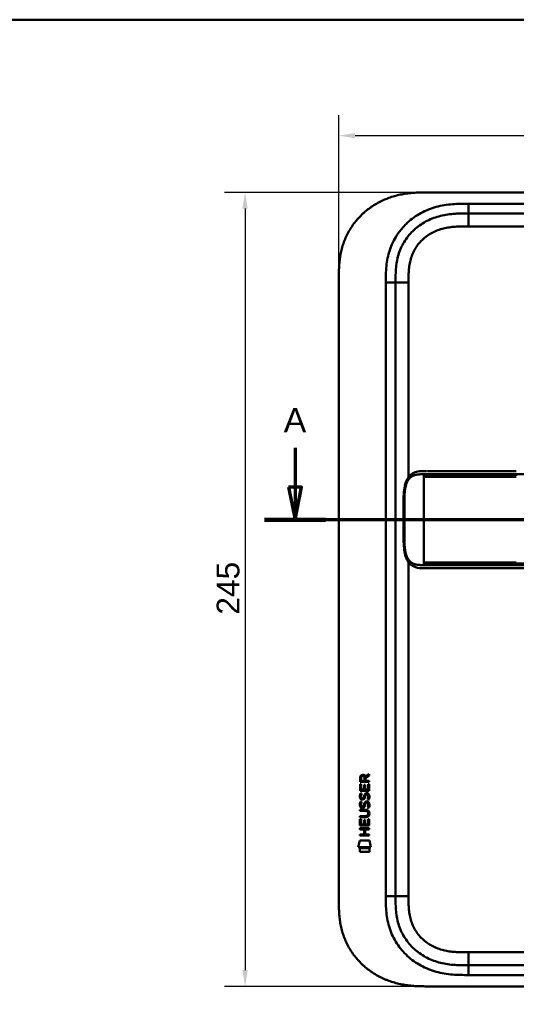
# Model space of a CAD drawing. Header units: millimetres. Extents: x 20 to 833, y 20 to 574.
# Tile 8 of 10: x 436 to 590, y 270 to 574. Entities that reach past the tile are written whole.
import ezdxf

# ---------------------------------------------------------------- set-up
doc = ezdxf.new("R2010")
doc.units = ezdxf.units.MM
doc.header["$LTSCALE"] = 2
for name, color, linetype, lineweight in [('Bemaßungen(DIN)', 7, 'Continuous', 25), ('Schnittansichtslinien(DIN)', 7, 'Continuous', 70), ('Sichtbare Kanten(DIN)', 7, 'Continuous', 50), ('Sichtbare tangentiale Kanten(DIN)', 7, 'Continuous', 50), ('Skizziergeometrie(DIN)', 7, 'Continuous', 50)]:
    doc.layers.add(name, color=color, linetype=linetype, lineweight=lineweight)
doc.styles.add('Aktuell-DINGroßer Text', font='arial.ttf')
doc.styles.add('STANDARD-DIN~0', font='arial.ttf')
doc.dimstyles.new('CAD-LAN', dxfattribs={"dimscale": 2, "dimtxt": 3.5, "dimasz": 2.5, "dimexe": 3.175, "dimexo": 0, "dimgap": 0.8, "dimtad": 1, "dimrnd": 1e-08, "dimtxsty": 'STANDARD-DIN~0', "dimcen": 0.09, "dimdle": 10, "dimclrd": 250, "dimclre": 250, "dimclrt": 250, "dimadec": 0, "dimazin": 2, "dimtfac": 1, "dimtmove": 0, "dimatfit": 3, "dimfxl": 1, "dimtolj": 1, "dimtzin": 0, "dimlwd": 25, "dimlwe": 25, "dimarcsym": 0})

# ---------------------------------------------------------------- blocks, each defined once
blk = doc.blocks.new('Ränder Standardrahmen')
at = {"layer": 'Skizziergeometrie(DIN)', "flags": 128}
blk.add_lwpolyline([(10, 10), (10, 287), (410, 287), (410, 10), (10, 10)], dxfattribs=at)
blk = doc.blocks.new('2DTransSchnitt0')
at = {"layer": 'Schnittansichtslinien(DIN)', "linetype": 'Continuous'}
for p, q in [((260.62, 220.92), (260.62, 214.86)), ((380.77, 220.92), (380.77, 214.86)), ((259.62, 214.86), (260.62, 209.86)), ((261.62, 214.86), (259.62, 214.86)), ((260.62, 214.86), (260.62, 209.86)), ((260.62, 209.86), (261.62, 214.86)), ((379.77, 214.86), (380.77, 209.86)), ((381.77, 214.86), (379.77, 214.86)), ((380.77, 214.86), (380.77, 209.86)), ((380.77, 209.86), (381.77, 214.86)), ((385.48, 209.86), (255.91, 209.86))]:
    blk.add_line(p, q, dxfattribs=at)
at = {"layer": 'Schnittansichtslinien(DIN)', "linetype": 'Continuous', "lineweight": 140}
for p, q in [((265.33, 209.86), (255.91, 209.86)), ((385.48, 209.86), (376.06, 209.86))]:
    blk.add_line(p, q, dxfattribs=at)
at = {"layer": 'Schnittansichtslinien(DIN)', "linetype": 'Continuous', "flags": 128}
for points in [[(259.62, 214.86), (260.62, 209.86), (261.62, 214.86), (259.62, 214.86)], [(379.77, 214.86), (380.77, 209.86), (381.77, 214.86), (379.77, 214.86)]]:
    blk.add_lwpolyline(points, dxfattribs=at)
at = {"layer": 'Schnittansichtslinien(DIN)'}
for points in [[(259.62, 214.86), (260.62, 209.86), (261.62, 214.86), (259.62, 214.86)], [(379.77, 214.86), (380.77, 209.86), (381.77, 214.86), (379.77, 214.86)]]:
    blk.add_solid(points, dxfattribs=at)
at = {"layer": 'Schnittansichtslinien(DIN)', "char_height": 3.73, "attachment_point": 7, "style": 'Aktuell-DINGroßer Text'}
for insert in [(258.87, 223.36), (379.02, 223.36)]:
    blk.add_mtext('A', dxfattribs=dict(at, insert=insert))
blk = doc.blocks.new('*D21')
at = {"layer": 'Bemaßungen(DIN)', "color": 250, "linetype": 'Continuous', "lineweight": 25, "true_color": 0x3f3f3f, "transparency": 16777216}
for p, q in [((534.75, 493.94), (534.75, 544.58)), ((748.75, 493.94), (748.75, 544.58)), ((539.75, 538.23), (743.75, 538.23))]:
    blk.add_line(p, q, dxfattribs=at)
at = {"layer": 'Bemaßungen(DIN)', "color": 250, "linetype": 'Continuous', "true_color": 0x3f3f3f, "transparency": 16777216}
for points in [[(539.75, 539.06), (539.75, 537.4), (534.75, 538.23)], [(743.75, 539.06), (743.75, 537.4), (748.75, 538.23)]]:
    blk.add_solid(points, dxfattribs=at)
at = {"layer": 'Defpoints', "color": 0, "linetype": 'Continuous', "transparency": 16777216}
for p in [(748.75, 538.23), (534.75, 493.94), (748.75, 493.94)]:
    blk.add_point(p, dxfattribs=at)
at = {"layer": 'Bemaßungen(DIN)', "color": 250, "linetype": 'Continuous', "lineweight": 25, "true_color": 0x3f3f3f, "transparency": 16777216, "insert": (633.97, 546.86), "char_height": 7, "attachment_point": 1, "style": 'STANDARD-DIN~0'}
blk.add_mtext('\\A1;214', dxfattribs=at)
blk = doc.blocks.new('*D22')
at = {"layer": 'Bemaßungen(DIN)', "color": 250, "linetype": 'Continuous', "lineweight": 25, "true_color": 0x3f3f3f, "transparency": 16777216}
for p, q in [((561.79, 520.72), (499.44, 520.72)), ((505.79, 515.72), (505.79, 280.72)), ((561.79, 275.72), (499.44, 275.72))]:
    blk.add_line(p, q, dxfattribs=at)
at = {"layer": 'Bemaßungen(DIN)', "color": 250, "linetype": 'Continuous', "true_color": 0x3f3f3f, "transparency": 16777216}
for points in [[(504.96, 515.72), (506.62, 515.72), (505.79, 520.72)], [(504.96, 280.72), (506.62, 280.72), (505.79, 275.72)]]:
    blk.add_solid(points, dxfattribs=at)
at = {"layer": 'Defpoints', "color": 0, "linetype": 'Continuous', "transparency": 16777216}
for p in [(561.79, 520.72), (505.79, 275.72), (561.79, 275.72)]:
    blk.add_point(p, dxfattribs=at)
at = {"layer": 'Bemaßungen(DIN)', "color": 250, "linetype": 'Continuous', "lineweight": 25, "true_color": 0x3f3f3f, "transparency": 16777216, "insert": (497.04, 390.41), "char_height": 7, "attachment_point": 1, "rotation": 90, "style": 'STANDARD-DIN~0'}
blk.add_mtext('\\A1;245', dxfattribs=at)

msp = doc.modelspace()

# ---------------------------------------------------------------- linework, layer by layer
at = {"layer": 'Sichtbare Kanten(DIN)'}
for p, q in [((720.713, 520.724), (561.791, 520.724)), ((719.714, 514.224), (574.79, 514.224)), ((534.752, 302.508), (534.752, 493.94)), ((552.252, 492.94), (552.252, 303.508)), ((562.128, 434.727), (562.128, 434.727)), ((589.538, 404.728), (716.389, 404.728)), ((542.951, 340.427), (544.147, 341.217)), ((544.146, 340.783), (543.004, 340.028)), ((544.147, 341.217), (544.146, 340.783)), ((541.284, 336.067), (541.286, 338.072)), ((541.286, 338.798), (541.288, 340.111)), ((544.145, 338.795), (541.286, 338.798)), ((541.286, 338.072), (541.634, 338.071)), ((541.634, 338.071), (541.633, 336.444)), ((541.637, 340.067), (541.636, 339.179)), ((541.636, 339.179), (542.654, 339.178)), ((542.527, 336.444), (542.528, 337.89)), ((542.528, 337.89), (542.877, 337.89)), ((542.654, 339.178), (542.654, 340.066)), ((542.877, 337.89), (542.876, 336.443)), ((543.004, 340.028), (543.003, 339.178)), ((543.003, 339.178), (544.145, 339.177)), ((543.794, 336.443), (543.796, 338.09)), ((543.796, 338.09), (544.144, 338.089)), ((544.144, 338.089), (544.143, 336.065)), ((544.145, 339.177), (544.145, 338.795)), ((544.143, 336.065), (541.284, 336.067)), ((541.456, 335.294), (541.794, 335.193)), ((541.633, 336.444), (542.527, 336.444)), ((542.876, 336.443), (543.794, 336.443)), ((543.384, 334.991), (543.373, 334.991)), ((541.454, 332.747), (541.792, 332.647)), ((541.65, 331.415), (541.657, 331.398)), ((541.652, 333.962), (541.659, 333.945)), ((542.334, 331.318), (542.345, 331.335)), ((542.336, 333.864), (542.347, 333.881)), ((543.382, 332.444), (543.371, 332.444)), ((541.277, 327.905), (541.278, 328.282)), ((541.278, 328.282), (542.947, 328.281)), ((541.279, 329.84), (541.279, 330.217)), ((541.279, 330.217), (542.925, 330.216)), ((542.949, 329.839), (541.279, 329.84)), ((543.829, 329.054), (543.829, 329.063)), ((541.275, 325.33), (541.277, 327.334)), ((544.134, 325.327), (541.275, 325.33)), ((542.923, 327.904), (541.277, 327.905)), ((541.277, 327.334), (541.625, 327.334)), ((541.625, 327.334), (541.624, 325.707)), ((541.624, 325.707), (542.519, 325.706)), ((542.519, 325.706), (542.52, 327.153)), ((542.52, 327.153), (542.868, 327.153)), ((542.868, 327.153), (542.867, 325.706)), ((542.867, 325.706), (543.786, 325.705)), ((543.786, 325.705), (543.787, 327.352)), ((543.787, 327.352), (544.136, 327.352)), ((544.136, 327.352), (544.134, 325.327)), ((541.272, 322.225), (541.272, 322.602)), ((541.272, 322.602), (542.515, 322.601)), ((544.13, 322.222), (541.272, 322.225)), ((541.273, 324.159), (541.274, 324.536)), ((542.516, 324.158), (541.273, 324.159)), ((541.274, 324.536), (544.132, 324.534)), ((542.515, 322.601), (542.516, 324.158)), ((542.873, 324.158), (542.871, 322.6)), ((542.871, 322.6), (544.131, 322.599)), ((544.132, 324.157), (542.873, 324.158)), ((544.131, 322.599), (544.13, 322.222)), ((544.132, 324.534), (544.132, 324.157)), ((540.741, 318.647), (541.2, 320.78)), ((541.2, 320.78), (544.206, 320.778)), ((544.206, 320.778), (544.656, 318.644)), ((544.656, 318.644), (540.741, 318.647)), ((541.199, 317.22), (541.2, 318.362)), ((544.196, 317.217), (541.199, 317.22)), ((541.2, 318.362), (544.197, 318.359)), ((544.197, 318.359), (544.196, 317.217)), ((574.79, 282.224), (719.714, 282.224)), ((561.791, 275.724), (720.713, 275.724))]:
    msp.add_line(p, q, dxfattribs=at)
for centre, major_axis, ratio, start_param, end_param in [((542.815, 339.294), (-0.976, 1.274), 0.5180415, 5.9043613, 6.8771057), ((541.423, 339.214), (1.242, 1.64), 0.5994938, 5.878165, 6.7089725), ((542.725, 333.304), (0.839, 1.642), 0.4591024, 5.9761877, 6.4975755), ((543.002, 334.773), (1.192, 3.54), 0.2215161, 2.8263053, 2.8854462), ((542.918, 337.073), (1.103, 3.296), 0.2312948, 2.8124619, 2.8734213), ((542.403, 332.218), (0.583, 1.012), 0.541605, 2.7569093, 3.2147406), ((542.397, 334.756), (0.574, 1.004), 0.5438409, 2.7534304, 3.2137241), ((542.276, 331.342), (0.098, 0.139), 0.3641716, 4.4844927, 4.7925708), ((542.278, 333.889), (0.098, 0.139), 0.3641716, 4.4844927, 4.7925708), ((542.724, 330.759), (0.838, 1.64), 0.4594521, 5.9760112, 6.497704), ((539.108, 332.586), (4.808, -4.323), 0.3742014, 5.888113, 6.6064523), ((539.104, 325.542), (4.814, 4.313), 0.3742661, 5.9599282, 6.6783921), ((520.396, 348.89), (23.266, -20.361), 0.1371339, 6.127502, 6.402435)]:
    msp.add_ellipse(centre, major_axis=major_axis, ratio=ratio, start_param=start_param, end_param=end_param, dxfattribs=at)
for points, degree, knots in [([(561.791, 520.724), (561.205, 520.722), (560.027, 520.708), (558.537, 520.645), (557.04, 520.53), (555.836, 520.392), (554.332, 520.15), (553.132, 519.898), (551.642, 519.503), (550.463, 519.122), (549.012, 518.561), (547.874, 518.045), (546.489, 517.316), (545.415, 516.668), (544.122, 515.778), (543.132, 515.006), (541.959, 513.97), (541.073, 513.087), (540.041, 511.922), (539.277, 510.945), (538.406, 509.676), (537.776, 508.624), (537.078, 507.274), (536.591, 506.168), (536.07, 504.764), (535.724, 503.625), (535.376, 502.191), (535.162, 501.039), (534.966, 499.6), (534.863, 498.451), (534.786, 497.025), (534.752, 495.611), (534.752, 494.494), (534.752, 493.94)], 3, [0.00000689, 0.00000689, 0.00000689, 0.00000689, 0.0407043, 0.08140172, 0.10175042, 0.14244784, 0.16279654, 0.20349396, 0.22384266, 0.26454008, 0.28488878, 0.3255862, 0.3459349, 0.38663232, 0.40698102, 0.44767844, 0.46802714, 0.50872456, 0.52907326, 0.56977068, 0.59011938, 0.6308168, 0.6511655, 0.69186291, 0.71221162, 0.75290903, 0.77325774, 0.81395515, 0.83430386, 0.87500127, 0.89534998, 0.93604739, 0.97674481, 0.97674481, 0.97674481, 0.97674481]), ([(574.79, 514.224), (573.985, 514.224), (572.389, 514.223), (570.052, 514.116), (567.786, 513.839), (564.869, 513.202), (561.435, 511.84), (557.851, 509.297), (555.02, 505.954), (553.461, 502.676), (552.714, 499.847), (552.384, 497.63), (552.254, 495.323), (552.252, 493.74), (552.252, 492.94)], 3, [59.6158828, 59.6158828, 59.6158828, 59.6158828, 59.8593849, 60.1028861, 60.3463874, 60.5898887, 61.0768912, 61.5638938, 62.0508963, 62.5378989, 62.7814001, 63.0249014, 63.2684027, 63.5119054, 63.5119054, 63.5119054, 63.5119054]), ([(561.745, 404.727), (561.745, 404.727), (561.745, 404.727), (561.744, 404.727), (561.744, 404.727), (561.744, 404.727), (561.744, 404.727), (561.744, 404.727), (561.743, 404.727), (561.743, 404.727), (561.742, 404.727), (561.741, 404.727), (561.741, 404.727), (561.738, 404.727), (561.737, 404.727), (561.731, 404.727), (561.727, 404.727), (561.711, 404.727), (561.699, 404.727), (561.653, 404.728), (561.618, 404.728), (561.481, 404.728), (561.378, 404.728), (560.967, 404.73), (560.66, 404.735), (559.443, 404.795), (558.551, 404.937), (557.357, 405.538), (556.969, 405.821), (556.189, 406.641), (555.817, 407.245), (555.306, 408.525), (555.132, 409.185), (554.89, 410.577), (554.822, 411.32), (554.736, 413.101), (554.743, 414.147), (554.743, 417.843), (554.743, 420.495), (554.743, 425.081), (554.678, 427.061), (555.021, 429.763), (555.194, 430.572), (555.686, 431.934), (556, 432.516), (556.708, 433.403), (557.099, 433.739), (558.01, 434.278), (558.548, 434.459), (559.853, 434.709), (560.648, 434.725), (561.497, 434.727), (561.546, 434.727), (561.618, 434.728), (561.643, 434.728), (561.68, 434.728), (561.692, 434.728), (561.711, 434.728), (561.717, 434.728), (561.727, 434.728), (561.73, 434.728), (561.735, 434.728), (561.737, 434.728), (561.739, 434.728), (561.74, 434.728), (561.742, 434.728), (561.742, 434.728), (561.743, 434.728), (561.744, 434.728), (561.744, 434.728), (561.744, 434.728), (561.745, 434.728), (561.745, 434.728), (561.745, 434.728), (561.745, 434.728), (561.745, 434.728)], 3, [0, 0, 0, 0, 0.0000252, 0.0000252, 0.0000657, 0.0000657, 0.0001082, 0.0001082, 0.0001738, 0.0001738, 0.0002867, 0.0002867, 0.0005136, 0.0005136, 0.0010499, 0.0010499, 0.0026039, 0.0026039, 0.0072616, 0.0072616, 0.0212292, 0.0212292, 0.0631285, 0.0631285, 0.1888417, 0.1888417, 0.5689951, 0.5689951, 0.7719774, 0.7719774, 1.0315425, 1.0315425, 1.2481307, 1.2481307, 1.4719729, 1.4719729, 1.7848025, 1.7848025, 2.5805266, 2.5805266, 3.160554, 3.160554, 3.4157877, 3.4157877, 3.6519695, 3.6519695, 3.8657989, 3.8657989, 4.1108827, 4.1108827, 4.4368692, 4.4368692, 4.4566519, 4.4566519, 4.4665438, 4.4665438, 4.471493, 4.471493, 4.4739733, 4.4739733, 4.4752207, 4.4752207, 4.4758524, 4.4758524, 4.4761765, 4.4761765, 4.4763467, 4.4763467, 4.476439, 4.476439, 4.4764904, 4.4764904, 4.4765188, 4.4765188, 4.4765488, 4.4765488, 4.4765488, 4.4765488]), ([(562.128, 434.727), (562.128, 434.727), (562.128, 434.727), (562.128, 434.727), (562.128, 434.727), (562.128, 434.727), (562.128, 434.727), (562.128, 434.727), (562.129, 434.727), (562.131, 434.727), (562.132, 434.727), (562.138, 434.727), (562.142, 434.727), (562.161, 434.727), (562.175, 434.727), (562.232, 434.727), (562.277, 434.727), (562.456, 434.728), (562.597, 434.728), (562.793, 434.728), (562.846, 434.728), (562.903, 434.728), (562.905, 434.728), (562.907, 434.728), (562.908, 434.728), (562.909, 434.728), (562.909, 434.728), (562.909, 434.728), (562.91, 434.728), (562.91, 434.728), (562.91, 434.728), (562.91, 434.728)], 3, [0.00004605, 0.00004605, 0.00004605, 0.00004605, 0.00007374, 0.00007374, 0.00011546, 0.00011546, 0.00021806, 0.00021806, 0.00046152, 0.00046152, 0.00119141, 0.00119141, 0.00337949, 0.00337949, 0.00994164, 0.00994164, 0.02962738, 0.02962738, 0.08869946, 0.08869946, 0.11084283, 0.11084283, 0.1113618, 0.1113618, 0.11175127, 0.11175127, 0.11179812, 0.11179812, 0.11181175, 0.11181175, 0.11182181, 0.11182181, 0.11182181, 0.11182181]), ([(562.91, 434.728), (563.296, 434.728), (563.662, 434.728), (564.467, 434.728), (564.886, 434.728), (566.151, 434.728), (567.04, 434.728), (569.912, 434.728), (571.993, 434.728), (577.14, 434.728), (580.249, 434.728), (585.41, 434.728), (587.474, 434.728), (589.538, 434.728)], 3, [0, 0, 0, 0, 0.1534173, 0.1534173, 0.3047718, 0.3047718, 0.5966116, 0.5966116, 1.2249955, 1.2249955, 2.1545342, 2.1545342, 2.7736042, 2.7736042, 2.7736042, 2.7736042]), ([(561.762, 404.727), (561.763, 404.727), (561.884, 404.728), (562.127, 404.728), (562.448, 404.727), (562.775, 404.727), (563.112, 404.727), (563.324, 404.727), (563.406, 404.727)], 5, [25.64076517, 25.64076517, 25.64076517, 25.64076517, 25.64076517, 25.64076517, 25.64100059, 25.73520442, 25.82940824, 25.88784541, 25.88784541, 25.88784541, 25.88784541, 25.88784541, 25.88784541]), ([(589.533, 404.728), (585.6, 404.728), (581.658, 404.727), (575.498, 404.727), (573.258, 404.727), (569.578, 404.727), (568.097, 404.727), (565.914, 404.727), (565.145, 404.727), (564.193, 404.727), (563.961, 404.727), (563.662, 404.727), (563.588, 404.727), (563.49, 404.727), (563.466, 404.727), (563.434, 404.727), (563.426, 404.727), (563.415, 404.727), (563.413, 404.727), (563.409, 404.727), (563.408, 404.727), (563.407, 404.727), (563.407, 404.727), (563.407, 404.727), (563.407, 404.727), (563.407, 404.727), (563.406, 404.727), (563.406, 404.727)], 3, [0, 0, 0, 0, 1.1803051, 1.1803051, 1.8522102, 1.8522102, 2.3111703, 2.3111703, 2.5747937, 2.5747937, 2.6623324, 2.6623324, 2.6914953, 2.6914953, 2.7012157, 2.7012157, 2.7044558, 2.7044558, 2.705536, 2.705536, 2.7058961, 2.7058961, 2.7060162, 2.7060162, 2.7060562, 2.7060562, 2.7060873, 2.7060873, 2.7060873, 2.7060873]), ([(543.829, 329.063), (543.829, 329.11), (543.826, 329.157), (543.81, 329.292), (543.788, 329.38), (543.713, 329.53), (543.667, 329.592), (543.547, 329.698), (543.476, 329.738), (543.259, 329.821), (543.099, 329.838), (542.949, 329.839)], 3, [0, 0, 0, 0, 0.01400423, 0.01400423, 0.0408947, 0.0408947, 0.06439039, 0.06439039, 0.08887549, 0.08887549, 0.13413559, 0.13413559, 0.13413559, 0.13413559]), ([(534.752, 302.508), (534.752, 301.954), (534.752, 300.838), (534.786, 299.423), (534.863, 297.997), (534.966, 296.849), (535.162, 295.409), (535.376, 294.257), (535.724, 292.823), (536.07, 291.685), (536.591, 290.28), (537.078, 289.174), (537.777, 287.824), (538.406, 286.773), (539.277, 285.503), (540.041, 284.526), (541.073, 283.362), (541.959, 282.479), (543.133, 281.442), (544.122, 280.67), (545.415, 279.781), (546.489, 279.132), (547.874, 278.403), (549.012, 277.887), (550.463, 277.327), (551.642, 276.945), (553.132, 276.551), (554.332, 276.299), (555.836, 276.057), (557.04, 275.918), (558.537, 275.803), (560.027, 275.74), (561.205, 275.727), (561.791, 275.724)], 3, [0.02325842, 0.02325842, 0.02325842, 0.02325842, 0.06395557, 0.10465272, 0.12500129, 0.16569844, 0.18604701, 0.22674416, 0.24709273, 0.28778988, 0.30813845, 0.3488356, 0.36918417, 0.40988132, 0.43022989, 0.47092704, 0.49127561, 0.53197276, 0.55232133, 0.59301848, 0.61336705, 0.6540642, 0.67441277, 0.71510992, 0.73545849, 0.77615564, 0.79650421, 0.83720136, 0.85754993, 0.89824708, 0.91859565, 0.9592928, 0.99998994, 0.99998994, 0.99998994, 0.99998994]), ([(552.252, 303.508), (552.252, 302.709), (552.254, 301.125), (552.384, 298.819), (552.714, 296.601), (553.461, 293.773), (555.02, 290.494), (557.851, 287.151), (561.435, 284.609), (564.869, 283.246), (567.786, 282.609), (570.052, 282.332), (572.389, 282.225), (573.985, 282.224), (574.79, 282.224)], 3, [0, 0, 0, 0, 0.2435013, 0.4870027, 0.730504, 0.9740054, 1.4610081, 1.9480107, 2.4350134, 2.9220161, 3.1655175, 3.4090188, 3.6525201, 3.8960223, 3.8960223, 3.8960223, 3.8960223])]:
    msp.add_open_spline(points, degree=degree, knots=knots, dxfattribs=at)
for points in [[(561.762, 434.728), (561.757, 434.728), (561.751, 434.728), (561.745, 434.728)], [(561.745, 404.728), (561.751, 404.728), (561.756, 404.728), (561.762, 404.728)], [(541.288, 340.111), (541.303, 340.553), (541.535, 341.015), (542.148, 341.014)], [(542.654, 340.066), (542.655, 340.339), (542.568, 340.665), (542.152, 340.665)], [(541.332, 333.815), (541.242, 334.056), (541.213, 334.289), (541.255, 334.617)], [(541.255, 334.617), (541.272, 334.757), (541.314, 334.964), (541.385, 335.137)], [(541.385, 335.137), (541.404, 335.186), (541.456, 335.294), (541.456, 335.294)], [(541.639, 334.729), (541.575, 334.476), (541.569, 334.252), (541.628, 334.036)], [(541.794, 335.193), (541.794, 335.193), (541.674, 334.867), (541.639, 334.729)], [(542.347, 333.881), (542.416, 333.991), (542.472, 334.154), (542.527, 334.399)], [(542.527, 334.399), (542.612, 334.767), (542.714, 334.979), (542.855, 335.146)], [(542.867, 334.249), (542.812, 334.009), (542.75, 333.844), (542.674, 333.706)], [(542.855, 335.146), (542.948, 335.256), (543.078, 335.329), (543.258, 335.353)], [(542.916, 334.448), (542.908, 334.418), (542.868, 334.251), (542.867, 334.249)], [(543.101, 334.873), (543.031, 334.784), (542.97, 334.646), (542.916, 334.448)], [(543.373, 334.991), (543.251, 334.991), (543.176, 334.958), (543.101, 334.873)], [(543.258, 335.353), (543.545, 335.391), (543.828, 335.291), (544.022, 334.974)], [(543.79, 333.947), (543.859, 334.28), (543.859, 334.556), (543.753, 334.753)], [(544.022, 334.974), (544.132, 334.794), (544.185, 334.575), (544.185, 334.305)], [(544.185, 334.305), (544.185, 334.22), (544.178, 334.134), (544.17, 334.039)], [(541.33, 331.269), (541.24, 331.509), (541.211, 331.743), (541.253, 332.071)], [(541.253, 332.071), (541.27, 332.21), (541.312, 332.417), (541.383, 332.59)], [(541.89, 330.808), (541.666, 330.841), (541.436, 330.986), (541.33, 331.269)], [(541.892, 333.355), (541.668, 333.387), (541.438, 333.533), (541.332, 333.815)], [(541.383, 332.59), (541.402, 332.64), (541.454, 332.747), (541.454, 332.747)], [(541.637, 332.182), (541.573, 331.93), (541.567, 331.705), (541.626, 331.489)], [(541.792, 332.647), (541.792, 332.647), (541.672, 332.32), (541.637, 332.182)], [(541.862, 331.185), (542.009, 331.126), (542.198, 331.161), (542.303, 331.276)], [(541.864, 333.732), (542.011, 333.672), (542.2, 333.708), (542.305, 333.822)], [(542.046, 333.342), (541.946, 333.343), (541.925, 333.35), (541.892, 333.355)], [(542.674, 333.706), (542.559, 333.496), (542.364, 333.338), (542.046, 333.342)], [(542.345, 331.335), (542.414, 331.444), (542.47, 331.608), (542.525, 331.853)], [(542.525, 331.853), (542.61, 332.221), (542.712, 332.432), (542.853, 332.599)], [(542.865, 331.702), (542.81, 331.463), (542.748, 331.298), (542.672, 331.16)], [(542.853, 332.599), (542.946, 332.71), (543.076, 332.782), (543.256, 332.806)], [(542.913, 331.901), (542.906, 331.871), (542.866, 331.705), (542.865, 331.702)], [(543.099, 332.326), (543.029, 332.237), (542.968, 332.099), (542.913, 331.901)], [(543.371, 332.444), (543.249, 332.444), (543.174, 332.411), (543.099, 332.326)], [(543.256, 332.806), (543.543, 332.844), (543.826, 332.744), (544.019, 332.428)], [(543.574, 330.861), (543.574, 330.861), (543.729, 331.115), (543.788, 331.4)], [(543.576, 333.408), (543.576, 333.408), (543.731, 333.662), (543.79, 333.947)], [(543.945, 333.321), (543.925, 333.326), (543.576, 333.408), (543.576, 333.408)], [(543.788, 331.4), (543.857, 331.733), (543.857, 332.009), (543.751, 332.206)], [(544.168, 331.493), (544.138, 331.162), (543.98, 330.832), (543.943, 330.775)], [(544.17, 334.039), (544.14, 333.708), (543.982, 333.379), (543.945, 333.321)], [(544.019, 332.428), (544.13, 332.247), (544.183, 332.028), (544.183, 331.758)], [(544.183, 331.758), (544.183, 331.674), (544.176, 331.588), (544.168, 331.493)], [(542.044, 330.795), (541.944, 330.797), (541.923, 330.803), (541.89, 330.808)], [(542.672, 331.16), (542.557, 330.95), (542.362, 330.791), (542.044, 330.795)], [(543.943, 330.775), (543.923, 330.779), (543.574, 330.861), (543.574, 330.861)]]:
    msp.add_open_spline(points, degree=3, dxfattribs=at)
at = {"layer": 'Sichtbare tangentiale Kanten(DIN)'}
for p, q in [((574.79, 514.224), (574.79, 517.224)), ((574.79, 517.224), (719.714, 517.224)), ((574.79, 510.224), (574.79, 514.224)), ((719.714, 510.224), (574.79, 510.224)), ((552.252, 492.94), (549.252, 492.94)), ((549.252, 303.508), (549.252, 492.94)), ((556.252, 492.94), (552.252, 492.94)), ((556.252, 492.94), (556.252, 432.826)), ((561.025, 433.278), (561.025, 433.738)), ((561.025, 433.278), (561.025, 432.978)), ((561.025, 432.978), (561.025, 406.477)), ((589.538, 433.738), (589.538, 433.28)), ((556.252, 406.629), (556.252, 303.509)), ((561.025, 406.477), (561.025, 406.177)), ((561.025, 405.717), (561.025, 406.177)), ((589.538, 406.175), (589.538, 405.717)), ((549.252, 303.508), (552.252, 303.508)), ((556.252, 303.509), (552.252, 303.509)), ((574.79, 286.224), (719.714, 286.224)), ((574.79, 286.224), (574.79, 282.224)), ((574.79, 282.224), (574.79, 279.224)), ((719.714, 279.224), (574.79, 279.224))]:
    msp.add_line(p, q, dxfattribs=at)
for points, degree, knots in [([(554.564, 509.974), (555.003, 510.463), (556.664, 512.143), (559.997, 514.506), (563.975, 516.08), (567.292, 516.803), (569.814, 517.109), (572.338, 517.223), (573.985, 517.224), (574.79, 517.224)], 3, [61.3761038, 61.3761038, 61.3761038, 61.3761038, 61.5638941, 62.0508967, 62.5378992, 62.7814005, 63.0249017, 63.268403, 63.5119057, 63.5119057, 63.5119057, 63.5119057]), ([(549.252, 492.94), (549.252, 493.74), (549.253, 495.387), (549.394, 497.92), (549.768, 500.444), (550.635, 503.733), (552.189, 507.005), (553.866, 509.195), (554.564, 509.974)], 3, [59.6158822, 59.6158822, 59.6158822, 59.6158822, 59.8593852, 60.1028865, 60.3463878, 60.589889, 61.0768916, 61.3761038, 61.3761038, 61.3761038, 61.3761038]), ([(574.79, 510.224), (574.627, 510.224), (574.463, 510.224), (574.3, 510.224), (573.857, 510.224), (573.414, 510.222), (572.972, 510.215), (572.82, 510.213), (572.667, 510.21), (572.515, 510.207), (572.439, 510.205), (572.363, 510.203), (572.286, 510.201), (572.21, 510.199), (572.134, 510.197), (572.055, 510.194), (571.745, 510.184), (571.45, 510.171), (571.145, 510.154), (571.137, 510.153), (571.13, 510.153), (571.123, 510.153), (570.505, 510.116), (569.917, 510.065), (569.324, 509.989), (569.315, 509.988), (569.306, 509.987), (569.296, 509.985), (568.696, 509.908), (568.104, 509.807), (567.514, 509.676), (567.509, 509.674), (567.504, 509.673), (567.498, 509.672), (566.899, 509.538), (566.303, 509.372), (565.723, 509.174), (565.72, 509.172), (565.716, 509.171), (565.713, 509.17), (565.126, 508.969), (564.546, 508.73), (563.987, 508.458), (563.427, 508.185), (562.883, 507.875), (562.363, 507.53), (561.843, 507.186), (561.345, 506.805), (560.878, 506.393), (560.407, 505.979), (559.962, 505.527), (559.557, 505.051), (559.152, 504.576), (558.779, 504.068), (558.448, 503.54), (558.119, 503.015), (557.826, 502.461), (557.576, 501.897), (557.329, 501.337), (557.12, 500.754), (556.95, 500.166), (556.949, 500.162), (556.948, 500.158), (556.947, 500.153), (556.781, 499.575), (556.652, 498.988), (556.554, 498.395), (556.552, 498.386), (556.551, 498.377), (556.549, 498.368), (556.453, 497.779), (556.387, 497.19), (556.341, 496.573), (556.341, 496.565), (556.34, 496.558), (556.34, 496.55), (556.317, 496.246), (556.301, 495.952), (556.289, 495.65), (556.276, 495.34), (556.268, 495.032), (556.263, 494.724), (556.252, 494.127), (556.252, 493.533), (556.252, 492.94)], 3, [0, 0, 0, 0, 0.0490861, 0.0490861, 0.0490861, 0.1818558, 0.1818558, 0.1818558, 0.2275663, 0.2275663, 0.2275663, 0.2504221, 0.2504221, 0.2504221, 0.2732779, 0.2732779, 0.2732779, 0.3625385, 0.3625385, 0.3625385, 0.364701, 0.364701, 0.364701, 0.5447622, 0.5447622, 0.5447622, 0.5475767, 0.5475767, 0.5475767, 0.7297298, 0.7297298, 0.7297298, 0.7313799, 0.7313799, 0.7313799, 0.9165087, 0.9165087, 0.9165087, 0.9175934, 0.9175934, 0.9175934, 1.1050048, 1.1050048, 1.1050048, 1.2924795, 1.2924795, 1.2924795, 1.479975, 1.479975, 1.479975, 1.6686942, 1.6686942, 1.6686942, 1.8566744, 1.8566744, 1.8566744, 2.0435423, 2.0435423, 2.0435423, 2.2286346, 2.2286346, 2.2286346, 2.2299611, 2.2299611, 2.2299611, 2.4117644, 2.4117644, 2.4117644, 2.4144823, 2.4144823, 2.4144823, 2.594841, 2.594841, 2.594841, 2.5970368, 2.5970368, 2.5970368, 2.6862842, 2.6862842, 2.6862842, 2.7781364, 2.7781364, 2.7781364, 2.9561211, 2.9561211, 2.9561211, 2.9561211]), ([(561.025, 405.717), (560.954, 405.717), (560.811, 405.717), (560.526, 405.718), (560.107, 405.721), (559.563, 405.74), (558.969, 405.794), (558.338, 405.917), (557.743, 406.121), (557.19, 406.423), (556.687, 406.836), (556.24, 407.368), (555.778, 408.16), (555.367, 409.288), (555.124, 410.597), (555.017, 411.981), (554.99, 413.349), (554.99, 414.453), (554.99, 415.387), (554.99, 416.347), (554.99, 417.351), (554.99, 418.473), (554.99, 419.727), (554.99, 420.981), (554.99, 422.103), (554.99, 423.107), (554.99, 424.068), (554.99, 425.001), (554.99, 426.106), (555.017, 427.474), (555.124, 428.858), (555.367, 430.167), (555.778, 431.295), (556.24, 432.088), (556.688, 432.62), (557.19, 433.032), (557.744, 433.335), (558.339, 433.538), (558.97, 433.661), (559.564, 433.715), (560.108, 433.734), (560.527, 433.737), (560.811, 433.738), (560.954, 433.738), (561.025, 433.738)], 5, [0, 0, 0, 0, 0, 0, 0.0545062, 0.1094177, 0.2192406, 0.3290635, 0.4388864, 0.5487092, 0.6585321, 0.768355, 0.8781779, 0.9880008, 1.0978237, 1.3174695, 1.5371153, 1.6469382, 1.7567611, 1.8192574, 1.8817537, 2.0067464, 2.131739, 2.2567317, 2.3817243, 2.506717, 2.6317096, 2.6942059, 2.7567023, 2.8665381, 2.9763739, 3.1960455, 3.4157171, 3.5255529, 3.6353887, 3.7452245, 3.8550603, 3.9648961, 4.0747319, 4.1845678, 4.2944036, 4.4042394, 4.4591573, 4.5135093, 4.5135093, 4.5135093, 4.5135093, 4.5135093, 4.5135093]), ([(561.025, 433.738), (561.233, 433.738), (561.444, 433.738), (561.661, 433.738), (561.876, 433.738), (562.097, 433.738), (562.325, 433.738), (562.78, 433.738), (563.262, 433.738), (563.771, 433.738), (564.28, 433.738), (564.815, 433.738), (565.37, 433.738), (565.925, 433.738), (566.501, 433.738), (567.088, 433.738), (567.676, 433.738), (568.275, 433.738), (568.881, 433.738), (569.488, 433.738), (570.102, 433.738), (570.722, 433.738), (571.341, 433.738), (571.966, 433.738), (572.593, 433.738), (573.22, 433.738), (573.849, 433.738), (574.479, 433.738), (575.108, 433.738), (575.737, 433.738), (576.366, 433.738), (576.994, 433.738), (577.621, 433.738), (578.248, 433.738), (578.875, 433.738), (579.501, 433.738), (580.127, 433.738), (580.753, 433.738), (581.379, 433.738), (582.004, 433.738), (582.63, 433.738), (583.256, 433.738), (583.881, 433.738), (584.507, 433.738), (585.133, 433.738), (585.76, 433.738), (586.386, 433.738), (587.013, 433.738), (587.64, 433.738), (588.272, 433.738), (588.905, 433.738), (589.538, 433.738)], 3, [0.0000008, 0.0000008, 0.0000008, 0.0000008, 0.0947641, 0.0947641, 0.0947641, 0.1889624, 0.1889624, 0.1889624, 0.3773589, 0.3773589, 0.3773589, 0.5657555, 0.5657555, 0.5657555, 0.754152, 0.754152, 0.754152, 0.9425486, 0.9425486, 0.9425486, 1.1309451, 1.1309451, 1.1309451, 1.3193417, 1.3193417, 1.3193417, 1.5077382, 1.5077382, 1.5077382, 1.6961348, 1.6961348, 1.6961348, 1.8845313, 1.8845313, 1.8845313, 2.0729279, 2.0729279, 2.0729279, 2.2613244, 2.2613244, 2.2613244, 2.449721, 2.449721, 2.449721, 2.6381175, 2.6381175, 2.6381175, 2.8265141, 2.8265141, 2.8265141, 3.0164113, 3.0164113, 3.0164113, 3.0164113]), ([(589.538, 433.28), (589.16, 433.28), (588.405, 433.28), (587.272, 433.28), (585.761, 433.28), (583.872, 433.28), (581.981, 433.28), (580.091, 433.28), (578.202, 433.28), (576.317, 433.279), (574.437, 433.279), (572.566, 433.279), (570.711, 433.279), (568.881, 433.278), (567.096, 433.278), (565.041, 433.278), (563.456, 433.278), (562.308, 433.278), (561.522, 433.278), (561.025, 433.278)], 5, [0, 0, 0, 0, 0, 0, 0.188639, 0.3776471, 0.5666552, 0.7556633, 0.9446714, 1.1336795, 1.3226876, 1.5116957, 1.7007038, 1.8897119, 2.07872, 2.2677281, 2.4567361, 2.6457442, 3.0237604, 3.0237604, 3.0237604, 3.0237604, 3.0237604, 3.0237604]), ([(561.025, 432.978), (561.854, 432.978), (562.782, 432.978), (563.809, 432.978), (564.323, 432.978), (564.859, 432.978), (565.412, 432.978), (565.966, 432.978), (566.536, 432.978), (567.119, 432.978), (567.701, 432.978), (568.296, 432.978), (568.898, 432.979), (569.5, 432.979), (570.109, 432.979), (570.723, 432.979), (571.336, 432.98), (571.955, 432.98), (572.575, 432.98), (573.196, 432.98), (573.819, 432.981), (574.444, 432.981), (575.068, 432.981), (575.694, 432.981), (576.322, 432.982), (576.949, 432.982), (577.577, 432.982), (578.206, 432.982), (578.834, 432.983), (579.464, 432.983), (580.093, 432.983), (580.723, 432.983), (581.352, 432.983), (581.982, 432.983), (582.612, 432.983), (583.242, 432.983), (583.872, 432.983), (584.502, 432.983), (585.132, 432.984), (585.762, 432.984), (586.392, 432.984), (587.022, 432.984), (587.652, 432.983), (588.281, 432.983), (588.909, 432.984), (589.538, 432.984)], 3, [-0.0090822, -0.0090822, -0.0090822, -0.0090822, 0.368934, 0.368934, 0.368934, 0.5579421, 0.5579421, 0.5579421, 0.7469502, 0.7469502, 0.7469502, 0.9359583, 0.9359583, 0.9359583, 1.1249664, 1.1249664, 1.1249664, 1.3139745, 1.3139745, 1.3139745, 1.5029826, 1.5029826, 1.5029826, 1.6919907, 1.6919907, 1.6919907, 1.8809988, 1.8809988, 1.8809988, 2.0700069, 2.0700069, 2.0700069, 2.259015, 2.259015, 2.259015, 2.4480231, 2.4480231, 2.4480231, 2.6370312, 2.6370312, 2.6370312, 2.8260393, 2.8260393, 2.8260393, 3.0147053, 3.0147053, 3.0147053, 3.0147053]), ([(589.538, 433.738), (599.493, 433.738), (609.478, 433.738), (619.424, 433.738), (639.853, 433.738), (660.327, 433.738), (680.765, 433.738), (687.35, 433.738), (693.94, 433.738), (700.537, 433.738), (705.842, 433.738), (711.157, 433.738), (716.389, 433.737)], 3, [23.2299829, 23.2299829, 23.2299829, 23.2299829, 26.2168354, 26.2168354, 26.2168354, 32.3515912, 32.3515912, 32.3515912, 34.3279835, 34.3279835, 34.3279835, 35.9173864, 35.9173864, 35.9173864, 35.9173864]), ([(589.538, 406.471), (589.166, 406.471), (588.423, 406.471), (587.308, 406.471), (585.821, 406.471), (583.962, 406.471), (582.102, 406.472), (580.243, 406.472), (578.386, 406.472), (576.532, 406.473), (574.685, 406.474), (572.847, 406.474), (571.021, 406.475), (568.856, 406.476), (566.396, 406.477), (564.324, 406.477), (562.757, 406.477), (561.652, 406.477), (561.094, 406.477), (561.025, 406.477)], 5, [33.3326459, 33.3326459, 33.3326459, 33.3326459, 33.3326459, 33.3326459, 33.5183492, 33.7042495, 33.8901497, 34.07605, 34.2619502, 34.4478505, 34.6337508, 34.819651, 35.0055513, 35.1914515, 35.3773518, 35.5632521, 35.9350526, 36.3068531, 36.3566848, 36.3566848, 36.3566848, 36.3566848, 36.3566848, 36.3566848]), ([(561.025, 406.177), (561.14, 406.177), (561.248, 406.177), (561.36, 406.177), (562.196, 406.177), (563.132, 406.177), (564.162, 406.177), (565.192, 406.177), (566.305, 406.177), (567.461, 406.177), (568.038, 406.177), (568.626, 406.177), (569.221, 406.177), (569.815, 406.176), (570.416, 406.176), (571.021, 406.176), (571.626, 406.176), (572.235, 406.176), (572.845, 406.176), (573.456, 406.176), (574.069, 406.176), (574.683, 406.176), (575.298, 406.176), (575.914, 406.175), (576.531, 406.175), (577.148, 406.175), (577.766, 406.175), (578.384, 406.175), (579.003, 406.175), (579.622, 406.175), (580.242, 406.175), (580.861, 406.175), (581.481, 406.175), (582.101, 406.175), (582.721, 406.175), (583.341, 406.175), (583.961, 406.175), (584.581, 406.175), (585.201, 406.175), (585.821, 406.175), (586.441, 406.175), (587.061, 406.175), (587.681, 406.175), (588.3, 406.175), (588.919, 406.175), (589.538, 406.175)], 3, [0, 0, 0, 0, 0.0498317, 0.0498317, 0.0498317, 0.4216322, 0.4216322, 0.4216322, 0.7934328, 0.7934328, 0.7934328, 0.979333, 0.979333, 0.979333, 1.1652333, 1.1652333, 1.1652333, 1.3511335, 1.3511335, 1.3511335, 1.5370338, 1.5370338, 1.5370338, 1.7229341, 1.7229341, 1.7229341, 1.9088343, 1.9088343, 1.9088343, 2.0947346, 2.0947346, 2.0947346, 2.2806348, 2.2806348, 2.2806348, 2.4665351, 2.4665351, 2.4665351, 2.6524353, 2.6524353, 2.6524353, 2.8383356, 2.8383356, 2.8383356, 3.024121, 3.024121, 3.024121, 3.024121]), ([(589.538, 405.717), (589.533, 405.717), (589.528, 405.717), (589.523, 405.717), (588.894, 405.718), (588.267, 405.718), (587.639, 405.718), (587.012, 405.718), (586.385, 405.718), (585.759, 405.717), (585.132, 405.717), (584.506, 405.717), (583.88, 405.717), (583.254, 405.717), (582.629, 405.717), (582.003, 405.717), (581.378, 405.718), (580.752, 405.718), (580.126, 405.718), (579.5, 405.717), (578.874, 405.717), (578.247, 405.717), (577.621, 405.717), (576.993, 405.717), (576.365, 405.717), (575.737, 405.717), (575.108, 405.717), (574.478, 405.717), (573.849, 405.717), (573.219, 405.718), (572.592, 405.718), (571.965, 405.718), (571.34, 405.717), (570.721, 405.717), (570.101, 405.717), (569.487, 405.717), (568.88, 405.717), (568.274, 405.717), (567.674, 405.717), (567.087, 405.717), (566.499, 405.717), (565.924, 405.717), (565.369, 405.717), (564.814, 405.717), (564.279, 405.717), (563.77, 405.717), (563.261, 405.717), (562.779, 405.717), (562.323, 405.717), (562.096, 405.717), (561.875, 405.717), (561.66, 405.718), (561.443, 405.718), (561.233, 405.717), (561.025, 405.717)], 3, [0, 0, 0, 0, 0.0015017, 0.0015017, 0.0015017, 0.1899093, 0.1899093, 0.1899093, 0.378317, 0.378317, 0.378317, 0.5667246, 0.5667246, 0.5667246, 0.7551323, 0.7551323, 0.7551323, 0.9435399, 0.9435399, 0.9435399, 1.1319476, 1.1319476, 1.1319476, 1.3203553, 1.3203553, 1.3203553, 1.5087629, 1.5087629, 1.5087629, 1.6971706, 1.6971706, 1.6971706, 1.8855782, 1.8855782, 1.8855782, 2.0739859, 2.0739859, 2.0739859, 2.2623935, 2.2623935, 2.2623935, 2.4508012, 2.4508012, 2.4508012, 2.6392088, 2.6392088, 2.6392088, 2.8276165, 2.8276165, 2.8276165, 2.9218203, 2.9218203, 2.9218203, 3.0164288, 3.0164288, 3.0164288, 3.0164288]), ([(589.538, 406.175), (589.539, 406.175), (591.124, 406.175), (594.296, 406.175), (600.636, 406.175), (610.15, 406.175), (622.839, 406.175), (637.106, 406.175), (652.959, 406.175), (668.826, 406.174), (684.682, 406.175), (697.358, 406.174), (706.911, 406.175), (713.245, 406.174), (716.389, 406.175)], 5, [0, 0, 0, 0, 0, 0, 0.0001149, 0.7929364, 1.585758, 3.1714011, 4.7570442, 6.3426873, 7.9283304, 9.5139735, 11.0996166, 12.6881676, 12.6881676, 12.6881676, 12.6881676, 12.6881676, 12.6881676]), ([(716.389, 405.717), (711.095, 405.717), (705.819, 405.717), (700.535, 405.717), (681.186, 405.717), (661.838, 405.717), (642.472, 405.717), (629.467, 405.717), (616.502, 405.717), (603.492, 405.717), (598.843, 405.717), (594.182, 405.717), (589.538, 405.717)], 3, [0, 0, 0, 0, 1.5856418, 1.5856418, 1.5856418, 7.3915416, 7.3915416, 7.3915416, 11.2904322, 11.2904322, 11.2904322, 12.683632, 12.683632, 12.683632, 12.683632]), ([(574.79, 279.224), (573.985, 279.224), (572.338, 279.225), (569.814, 279.339), (567.292, 279.646), (563.975, 280.368), (559.997, 281.943), (555.805, 284.914), (552.472, 288.846), (550.634, 292.715), (549.768, 296.005), (549.394, 298.528), (549.253, 301.061), (549.252, 302.708), (549.252, 303.508)], 3, [0, 0, 0, 0, 0.2435028, 0.4870041, 0.7305055, 0.9740068, 1.4610095, 1.9480122, 2.4350149, 2.9220176, 3.1655189, 3.4090202, 3.6525216, 3.8960229, 3.8960229, 3.8960229, 3.8960229]), ([(556.252, 303.509), (556.252, 303.273), (556.252, 303.038), (556.253, 302.803), (556.253, 302.659), (556.254, 302.515), (556.255, 302.371), (556.255, 302.299), (556.256, 302.228), (556.257, 302.156), (556.258, 302.012), (556.26, 301.868), (556.263, 301.725), (556.264, 301.648), (556.265, 301.572), (556.267, 301.496), (556.269, 301.42), (556.271, 301.344), (556.273, 301.267), (556.277, 301.115), (556.282, 300.963), (556.289, 300.805), (556.301, 300.497), (556.317, 300.202), (556.34, 299.898), (556.34, 299.89), (556.341, 299.883), (556.341, 299.875), (556.387, 299.259), (556.453, 298.669), (556.549, 298.08), (556.551, 298.072), (556.552, 298.063), (556.554, 298.054), (556.652, 297.46), (556.781, 296.873), (556.947, 296.295), (556.948, 296.291), (556.949, 296.287), (556.95, 296.282), (557.12, 295.694), (557.329, 295.111), (557.576, 294.552), (557.826, 293.987), (558.119, 293.433), (558.448, 292.909), (558.779, 292.381), (559.152, 291.872), (559.556, 291.398), (559.962, 290.922), (560.406, 290.471), (560.875, 290.057), (561.343, 289.645), (561.842, 289.263), (562.363, 288.918), (562.883, 288.574), (563.427, 288.263), (563.986, 287.991), (564.545, 287.718), (565.126, 287.48), (565.713, 287.278), (565.716, 287.277), (565.72, 287.276), (565.723, 287.275), (566.303, 287.076), (566.899, 286.91), (567.498, 286.776), (567.503, 286.775), (567.509, 286.774), (567.514, 286.773), (568.104, 286.641), (568.696, 286.54), (569.296, 286.463), (569.305, 286.462), (569.315, 286.461), (569.324, 286.459), (569.917, 286.384), (570.505, 286.332), (571.122, 286.296), (571.13, 286.295), (571.137, 286.295), (571.144, 286.295), (571.45, 286.277), (571.744, 286.264), (572.045, 286.254), (572.355, 286.244), (572.664, 286.237), (572.972, 286.233), (573.58, 286.224), (574.185, 286.224), (574.79, 286.224)], 3, [0, 0, 0, 0, 0.0706021, 0.0706021, 0.0706021, 0.1137345, 0.1137345, 0.1137345, 0.1353008, 0.1353008, 0.1353008, 0.1784332, 0.1784332, 0.1784332, 0.2012935, 0.2012935, 0.2012935, 0.2241537, 0.2241537, 0.2241537, 0.2698741, 0.2698741, 0.2698741, 0.3591194, 0.3591194, 0.3591194, 0.3613149, 0.3613149, 0.3613149, 0.5416681, 0.5416681, 0.5416681, 0.544386, 0.544386, 0.544386, 0.7261845, 0.7261845, 0.7261845, 0.7275109, 0.7275109, 0.7275109, 0.9125996, 0.9125996, 0.9125996, 1.0994646, 1.0994646, 1.0994646, 1.2874424, 1.2874424, 1.2874424, 1.4758528, 1.4758528, 1.4758528, 1.6636517, 1.6636517, 1.6636517, 1.8511233, 1.8511233, 1.8511233, 2.0385317, 2.0385317, 2.0385317, 2.0396163, 2.0396163, 2.0396163, 2.2247423, 2.2247423, 2.2247423, 2.2263922, 2.2263922, 2.2263922, 2.408543, 2.408543, 2.408543, 2.4113526, 2.4113526, 2.4113526, 2.5914161, 2.5914161, 2.5914161, 2.5935787, 2.5935787, 2.5935787, 2.6828378, 2.6828378, 2.6828378, 2.7746209, 2.7746209, 2.7746209, 2.9561272, 2.9561272, 2.9561272, 2.9561272])]:
    msp.add_open_spline(points, degree=degree, knots=knots, dxfattribs=at)

# ---------------------------------------------------------------- block references
at = {"xscale": 2, "yscale": 2, "zscale": 2}
msp.add_blockref('Ränder Standardrahmen', (0, 0), dxfattribs=at)
at = {"layer": 'Schnittansichtslinien(DIN)', "xscale": 2, "yscale": 2, "zscale": 2}
msp.add_blockref('2DTransSchnitt0', (0, 0), dxfattribs=at)

# ---------------------------------------------------------------- dimensions: what is measured, and where the dimension line sits
at = {"layer": 'Bemaßungen(DIN)', "color": 250, "linetype": 'Continuous', "lineweight": 25, "true_color": 0x3f3f3f}
for base, p1, p2, angle, picture, middle in [((748.752, 538.229), (534.752, 493.94), (748.752, 493.94), 180, '*D21', (641.752, 538.229)), ((505.791, 275.724), (561.791, 520.724), (561.791, 275.724), 90, '*D22', (505.791, 398.224))]:
    dim = msp.add_linear_dim(base=base, p1=p1, p2=p2, angle=angle, dimstyle='CAD-LAN', override={"dimgap": 0.8, "dimdec": 2, "dimtol": 0, "dimlim": 0, "dimtp": 0, "dimtm": 0, "dimtdec": 2, "dimtofl": 0, "dimatfit": 1}, dxfattribs=at)
    dim.commit()
    dim.dimension.update_dxf_attribs({"geometry": picture, "text_midpoint": middle, "dimtype": 160})

doc.saveas('drawing.dxf')
